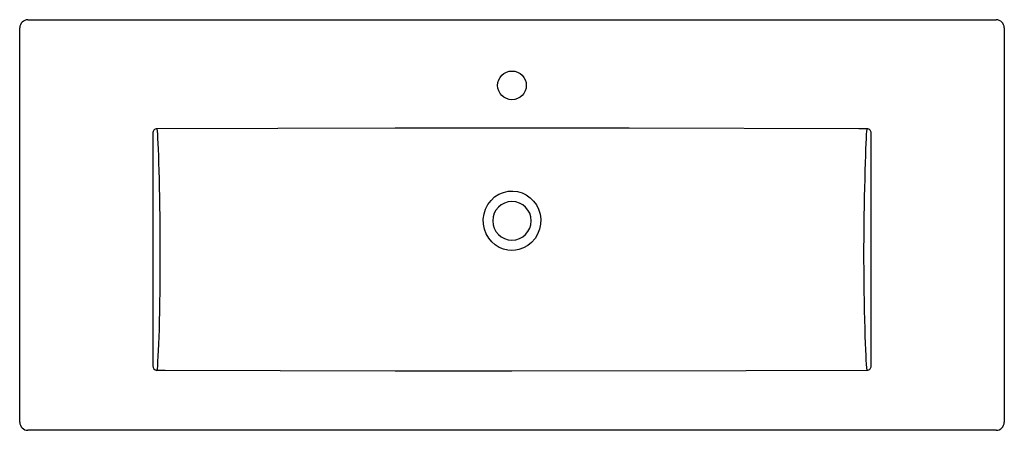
# Model space of a CAD drawing. Header units: millimetres. Extents: x 2034.35 to 2035.55, y 1417.69 to 1418.19.
import ezdxf

# ---------------------------------------------------------------- set-up
doc = ezdxf.new("R2010")
doc.units = ezdxf.units.MM
doc.layers.add('SANINDUSA', color=3, linetype='Continuous')

msp = doc.modelspace()

# ---------------------------------------------------------------- linework, layer by layer
at = {"layer": 'SANINDUSA'}
for p, q in [((2034.3536, 1417.6958), (2034.3536, 1418.176)), ((2034.3636, 1418.186), (2035.5439, 1418.186)), ((2035.5539, 1418.176), (2035.5539, 1417.6958)), ((2034.5159, 1418.0478), (2034.5159, 1417.7642)), ((2035.3916, 1417.7642), (2035.3916, 1418.0478)), ((2035.5439, 1417.6858), (2034.3636, 1417.6858))]:
    msp.add_line(p, q, dxfattribs=at)
at = {"layer": 'SANINDUSA', "flags": 128}
for points in [[(2035.3866, 1418.0531), (2035.3766, 1418.0531), (2035.0964, 1418.0537), (2034.9537, 1418.0538), (2034.8111, 1418.0537), (2034.6684, 1418.0534), (2034.5208, 1418.0531)], [(2034.5208, 1418.0531), (2034.5211, 1418.0502), (2034.5214, 1418.0465), (2034.5217, 1418.0413), (2034.522, 1418.0352), (2034.5223, 1418.0281), (2034.5226, 1418.0203), (2034.5228, 1418.0116), (2034.5231, 1418.002), (2034.5234, 1417.9918), (2034.5236, 1417.981), (2034.5239, 1417.9701), (2034.5241, 1417.9586), (2034.5243, 1417.9468), (2034.5245, 1417.9348), (2034.5246, 1417.925), (2034.5246, 1417.9152), (2034.5246, 1417.9053), (2034.5246, 1417.8922), (2034.5246, 1417.8792), (2034.5245, 1417.8664), (2034.5243, 1417.854), (2034.5241, 1417.8419), (2034.5239, 1417.8303), (2034.5236, 1417.8192), (2034.5234, 1417.8088), (2034.5231, 1417.7995), (2034.5228, 1417.7908), (2034.5225, 1417.783), (2034.5221, 1417.7761), (2034.5217, 1417.7697), (2034.5214, 1417.7643), (2034.521, 1417.7601), (2034.5208, 1417.7589)], [(2035.3866, 1417.7589), (2035.3863, 1417.7621), (2035.386, 1417.7662), (2035.3856, 1417.7711), (2035.3853, 1417.7769), (2035.385, 1417.7839), (2035.3846, 1417.7918), (2035.3843, 1417.8005), (2035.3841, 1417.81), (2035.3838, 1417.8204), (2035.3835, 1417.8316), (2035.3833, 1417.8433), (2035.3831, 1417.8554), (2035.383, 1417.8679), (2035.3829, 1417.8808), (2035.3828, 1417.8938), (2035.3828, 1417.9068), (2035.3829, 1417.9209), (2035.383, 1417.9349), (2035.3832, 1417.9469), (2035.3834, 1417.9587), (2035.3836, 1417.9702), (2035.3838, 1417.9812), (2035.3841, 1417.9919), (2035.3844, 1418.0021), (2035.3846, 1418.0116), (2035.3849, 1418.0204), (2035.3851, 1418.0282), (2035.3854, 1418.0352), (2035.3857, 1418.0413), (2035.386, 1418.0465), (2035.3863, 1418.0498), (2035.3866, 1418.0526), (2035.3866, 1418.0531)], [(2034.9537, 1417.9049), (2034.9485, 1417.9053), (2034.9434, 1417.9065), (2034.9382, 1417.9087), (2034.9333, 1417.9117), (2034.929, 1417.9155), (2034.9253, 1417.92), (2034.9223, 1417.9252), (2034.9201, 1417.9308), (2034.9189, 1417.9369), (2034.9187, 1417.9431), (2034.9196, 1417.9494), (2034.9215, 1417.9554), (2034.9244, 1417.9609), (2034.9282, 1417.9659), (2034.9326, 1417.9701), (2034.9378, 1417.9734), (2034.9432, 1417.9757), (2034.949, 1417.977), (2034.9548, 1417.9773), (2034.9605, 1417.9767), (2034.966, 1417.9751), (2034.9712, 1417.9726), (2034.9759, 1417.9692), (2034.98, 1417.9651), (2034.9835, 1417.9603), (2034.9861, 1417.955), (2034.9879, 1417.9492), (2034.9887, 1417.9431), (2034.9885, 1417.9369), (2034.9873, 1417.9307), (2034.985, 1417.9248), (2034.9818, 1417.9194), (2034.9777, 1417.9147), (2034.9729, 1417.9108), (2034.9677, 1417.9079), (2034.962, 1417.9059), (2034.9579, 1417.9051), (2034.9537, 1417.9049)], [(2034.5208, 1417.7589), (2034.5308, 1417.7589), (2034.8111, 1417.7583), (2034.9537, 1417.7582), (2035.239, 1417.7586), (2035.3866, 1417.7589)]]:
    msp.add_lwpolyline(points, dxfattribs=at)
at = {"layer": 'SANINDUSA'}
msp.add_circle((2034.9537, 1418.106), 0.0175, dxfattribs=at)
at = {"layer": 'SANINDUSA', "extrusion": (0, 0, -1)}
msp.add_circle((-2034.9537, 1417.941), 0.0235, dxfattribs=at)
at = {"layer": 'SANINDUSA'}
for centre, radius, start, end in [((2034.3636, 1418.176), 0.01, 90, 180), ((2035.5439, 1418.176), 0.01, 0, 90), ((2034.521, 1418.048), 0.00511, 92.1448, 182.8693), ((2035.3865, 1418.0481), 0.00505, 356.4143, 88.5716), ((2034.521, 1417.764), 0.00515, 177.5303, 267.4476), ((2035.3866, 1417.7639), 0.00501, 271.0251, 3.997), ((2034.3636, 1417.6958), 0.01, 180.0349, 269.9651), ((2035.5439, 1417.6958), 0.01, 270.0349, 359.9651)]:
    msp.add_arc(centre, radius, start, end, dxfattribs=at)

doc.saveas('drawing.dxf')
